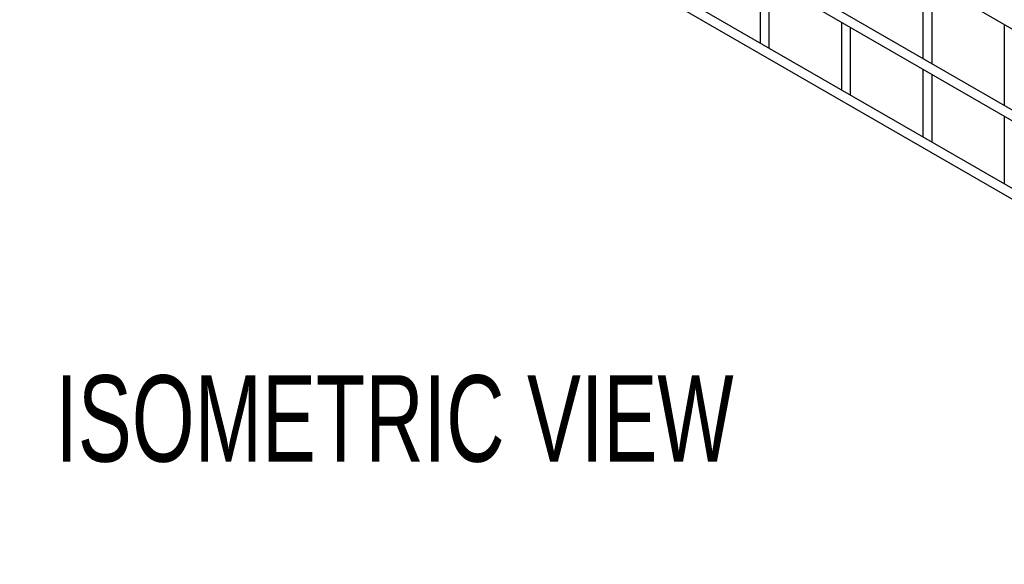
# Model space of a CAD drawing. Header units: inches. Extents: x 0.2 to 10.8, y 0.2 to 8.2.
# Tile 8 of 26: x 8.972 to 9.922, y 4.135 to 4.66. Entities that reach past the tile are written whole.
import ezdxf

# ---------------------------------------------------------------- set-up
doc = ezdxf.new("R2010")
doc.units = ezdxf.units.IN
doc.header["$MEASUREMENT"] = 0
doc.layers.add('DIMENSIONS', color=140, linetype='Continuous', lineweight=25)
doc.styles.add('SLDTEXTSTYLE0', font='TXT', dxfattribs={"width": 0.7})

# ---------------------------------------------------------------- blocks, each defined once
blk = doc.blocks.new('SW_NOTE_0_1')
at = {"layer": 'DIMENSIONS', "color": 0, "insert": (0, 0.8594), "char_height": 0.666667, "attachment_point": 1, "style": 'SLDTEXTSTYLE0'}
blk.add_mtext('ISOMETRIC VIEW', dxfattribs=at)
blk = doc.blocks.new('ISOMETRIC_VIEW')
at = {"layer": 'DIMENSIONS', "color": 140}
blk.add_blockref('SW_NOTE_0_1', (0, -0.0966), dxfattribs=at)

msp = doc.modelspace()

# ---------------------------------------------------------------- linework, layer by layer
for p, q in [((8.97163, 5.20401), (10.53944, 4.29893)), ((8.97163, 5.11555), (10.53944, 4.21047)), ((10.44797, 4.27354), (9.06623, 5.07121)), ((10.54389, 4.14234), (8.97607, 5.04742)), ((8.97163, 5.03972), (10.53944, 4.13464)), ((9.68594, 4.70319), (9.68594, 4.63762)), ((9.69483, 4.63355), (9.69483, 4.69806)), ((9.84308, 4.70093), (9.84308, 4.62274)), ((9.85197, 4.61761), (9.85197, 4.6958)), ((9.76451, 4.65783), (9.76451, 4.59226)), ((9.92164, 4.65558), (9.92164, 4.57738)), ((9.7734, 4.58819), (9.7734, 4.6527)), ((9.69455, 4.63265), (9.69483, 4.63355)), ((9.84308, 4.61248), (9.84308, 4.5469)), ((9.85197, 4.54284), (9.85197, 4.60734)), ((9.77312, 4.58729), (9.7734, 4.58819)), ((9.92164, 4.56712), (9.92164, 4.50155)), ((9.85168, 4.54194), (9.85197, 4.54284))]:
    msp.add_line(p, q)

# ---------------------------------------------------------------- block references
at = {"layer": 'DIMENSIONS', "xscale": 0.125, "yscale": 0.125, "zscale": 0.125}
msp.add_blockref('ISOMETRIC_VIEW', (9.00608, 4.2217), dxfattribs=at)

doc.saveas('drawing.dxf')
